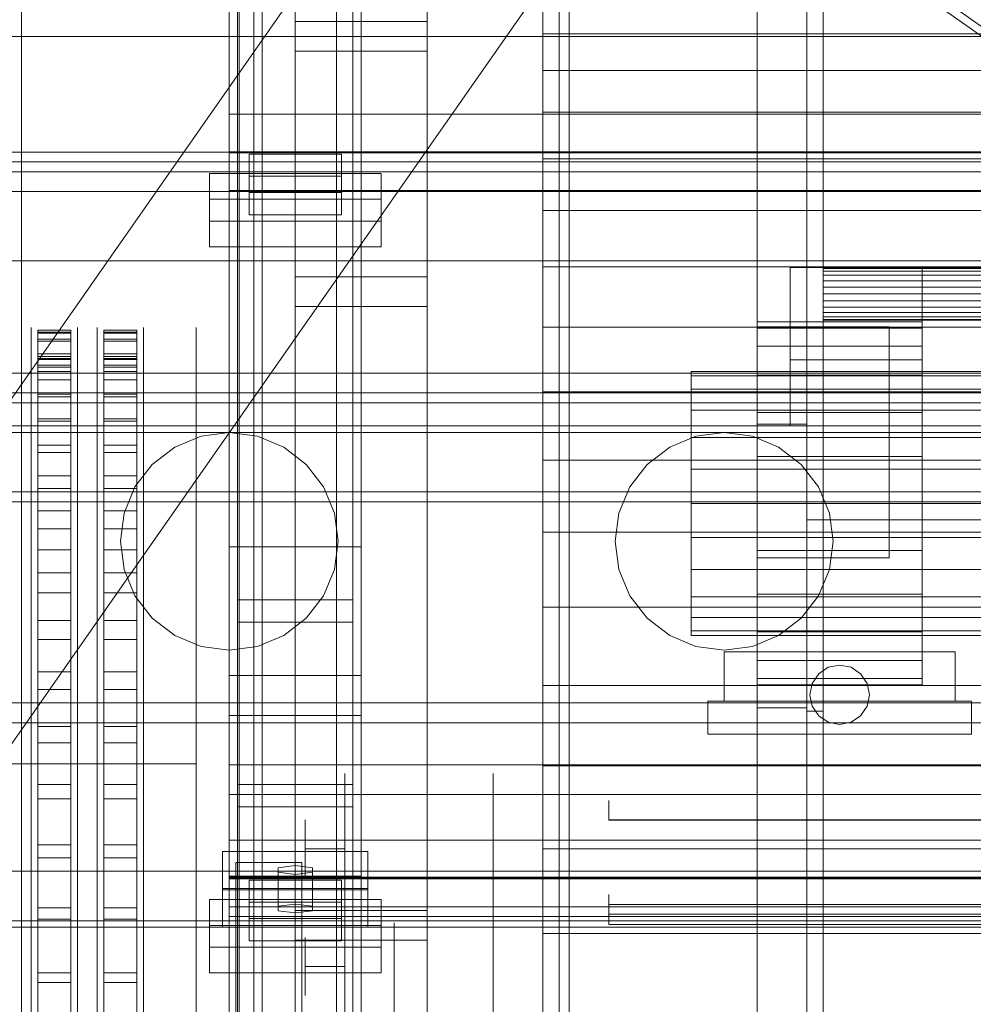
# Model space of a CAD drawing. Header units: millimetres. Extents: x -3490 to 61924, y -72580 to 6847.
# Tile 50 of 256: x -1564 to -1274, y -34225 to -33927. Entities that reach past the tile are written whole.
import ezdxf

# ---------------------------------------------------------------- set-up
doc = ezdxf.new("R2010")
doc.units = ezdxf.units.MM
for name, color, linetype, lineweight in [('COTAS_O', 1, 'Continuous', 0), ('COTAS_P', 1, 'Continuous', 0), ('frontal_briquetadora', 7, 'Continuous', 0), ('frontal_C03', 7, 'Continuous', 0), ('frontal_C11', 7, 'Continuous', 0), ('frontal_dosificador', 7, 'Continuous', 0), ('frontal_secador', 7, 'Continuous', 0), ('frontal_tolva', 7, 'Continuous', 0)]:
    doc.layers.add(name, color=color, linetype=linetype, lineweight=lineweight)
doc.dimstyles.new('R19_100', dxfattribs={"dimtxt": 250, "dimasz": 150, "dimexe": 150, "dimexo": 80, "dimgap": 100, "dimtad": 1, "dimtih": 1, "dimtoh": 1, "dimdsep": 46, "dimcen": 0.09, "dimadec": 0, "dimazin": 0, "dimtfac": 1, "dimtdec": 4, "dimtofl": 0, "dimtmove": 0, "dimatfit": 3, "dimfxl": 1, "dimtolj": 1, "dimtzin": 0, "dimarcsym": 0})

# ---------------------------------------------------------------- blocks, each defined once
blk = doc.blocks.new('DIM_R29_55')
at = {"layer": 'COTAS_P'}
for p, q in [((-3300, -33120), (-3150, -33075)), ((-60, -33120), (-210, -33075)), ((-3300, -34020), (-3300, -33120)), ((-3300, -33120), (-60, -33120)), ((-3300, -33120), (-3150, -33165)), ((-60, -33120), (-210, -33165)), ((-60, -34020), (-60, -33120))]:
    blk.add_line(p, q, dxfattribs=at)
blk.add_text('3240 P', height=250, dxfattribs=at).set_placement((-1680, -33020))
blk = doc.blocks.new('DIM_R29_56')
at = {"layer": 'COTAS_O'}
for p, q in [((-1725, -31700), (-1025, -31700)), ((-1025, -31700), (-1070, -31850)), ((-1025, -34400), (-1025, -31700)), ((-1025, -31700), (-980, -31850)), ((-1025, -34400), (-1070, -34250)), ((-1025, -34400), (-980, -34250)), ((-1725, -34400), (-1025, -34400))]:
    blk.add_line(p, q, dxfattribs=at)
blk.add_text('2700 O', height=250, rotation=90, dxfattribs=at).set_placement((-1125, -33050))
blk = doc.blocks.new('DIM_R29_57')
at = {"layer": 'COTAS_O'}
for p, q in [((-1725, -33700), (-1575, -33655)), ((1725, -33700), (1575, -33655)), ((-1725, -34400), (-1725, -33700)), ((-1725, -33700), (1725, -33700)), ((-1725, -33700), (-1575, -33745)), ((1725, -33700), (1575, -33745)), ((1725, -34400), (1725, -33700))]:
    blk.add_line(p, q, dxfattribs=at)
blk.add_text('3450 O', height=250, dxfattribs=at).set_placement((0, -33600))
blk = doc.blocks.new('DIM_R29_62')
at = {"layer": 'COTAS_O'}
for p, q in [((-1480, -33670), (-780, -33670)), ((-780, -33670), (-825, -33820)), ((-780, -36000), (-780, -33670)), ((-780, -33670), (-735, -33820)), ((-780, -36000), (-825, -35850)), ((-780, -36000), (-735, -35850)), ((-1480, -36000), (-780, -36000))]:
    blk.add_line(p, q, dxfattribs=at)
blk.add_text('2330 O', height=250, rotation=90, dxfattribs=at).set_placement((-880, -34835))
blk = doc.blocks.new('DIM_R29_64')
at = {"layer": 'COTAS_O'}
for p, q in [((-1400, -33000), (-700, -33000)), ((-700, -33000), (-745, -33150)), ((-700, -36000), (-700, -33000)), ((-700, -33000), (-655, -33150)), ((-700, -36000), (-745, -35850)), ((-700, -36000), (-655, -35850)), ((-1400, -36000), (-700, -36000))]:
    blk.add_line(p, q, dxfattribs=at)
blk.add_text('3000 O', height=250, rotation=90, dxfattribs=at).set_placement((-800, -34500))

msp = doc.modelspace()

# ---------------------------------------------------------------- linework, layer by layer
at = {"layer": 'frontal_briquetadora'}
for p, q in [((-1405, -33931.209), (-1405, -33921.759)), ((-1405, -33942.282), (-1405, -33931.209)), ((-630, -33931.209), (-1405, -33931.209)), ((-1405, -33954.93), (-1405, -33942.282)), ((-630, -33942.282), (-1405, -33942.282)), ((-1405, -33969.097), (-1405, -33954.93)), ((-630, -33954.93), (-1405, -33954.93)), ((-1405, -33984.725), (-1405, -33969.097)), ((-630, -33969.097), (-1405, -33969.097)), ((-1405, -34001.746), (-1405, -33984.725)), ((-630, -33984.725), (-1405, -33984.725)), ((-1405, -34020.086), (-1405, -34001.746)), ((-630, -34001.746), (-1405, -34001.746)), ((-1560, -34021.432), (-1560, -34020.159)), ((-1560, -34023.974), (-1560, -34021.432)), ((-1558, -34021.599), (-1558, -34021.008)), ((-1558, -34021.008), (-1558, -34021.918)), ((-1558, -34021.008), (-1548, -34021.008)), ((-1558, -34023.687), (-1558, -34021.599)), ((-1558, -34021.599), (-1548, -34021.599)), ((-1558, -34021.918), (-1558, -34024.323)), ((-1558, -34021.918), (-1548, -34021.918)), ((-1548, -34021.008), (-1548, -34021.918)), ((-1548, -34021.599), (-1548, -34021.008)), ((-1548, -34023.687), (-1548, -34021.599)), ((-1548, -34021.918), (-1548, -34024.323)), ((-1546, -34021.432), (-1546, -34020.159)), ((-1546, -34023.974), (-1546, -34021.432)), ((-1540, -34021.432), (-1540, -34020.159)), ((-1540, -34023.974), (-1540, -34021.432)), ((-1538, -34021.599), (-1538, -34021.008)), ((-1538, -34021.008), (-1538, -34021.918)), ((-1538, -34021.008), (-1528, -34021.008)), ((-1538, -34023.687), (-1538, -34021.599)), ((-1538, -34021.599), (-1528, -34021.599)), ((-1538, -34021.918), (-1538, -34024.323)), ((-1538, -34021.918), (-1528, -34021.918)), ((-1528, -34021.008), (-1528, -34021.918)), ((-1528, -34021.599), (-1528, -34021.008)), ((-1528, -34023.687), (-1528, -34021.599)), ((-1528, -34021.918), (-1528, -34024.323)), ((-1526, -34021.432), (-1526, -34020.159)), ((-1526, -34023.974), (-1526, -34021.432)), ((-1510, -34021.432), (-1510, -34020.159)), ((-1510, -34023.974), (-1510, -34021.432)), ((-1405, -34039.668), (-1405, -34020.086)), ((-630, -34020.086), (-1405, -34020.086)), ((-1560, -34027.772), (-1560, -34023.974)), ((-1558, -34255.522), (-1558, -34023.687)), ((-1558, -34023.687), (-1548, -34023.687)), ((-1558, -34024.323), (-1558, -34028.212)), ((-1558, -34024.323), (-1548, -34024.323)), ((-1548, -34255.522), (-1548, -34023.687)), ((-1548, -34024.323), (-1548, -34028.212)), ((-1546, -34027.772), (-1546, -34023.974)), ((-1540, -34027.772), (-1540, -34023.974)), ((-1538, -34255.522), (-1538, -34023.687)), ((-1538, -34023.687), (-1528, -34023.687)), ((-1538, -34024.323), (-1538, -34028.212)), ((-1538, -34024.323), (-1528, -34024.323)), ((-1528, -34255.522), (-1528, -34023.687)), ((-1528, -34024.323), (-1528, -34028.212)), ((-1526, -34027.772), (-1526, -34023.974)), ((-1510, -34027.772), (-1510, -34023.974)), ((-1560, -34032.813), (-1560, -34027.772)), ((-1558, -34028.212), (-1558, -34033.566)), ((-1558, -34028.212), (-1548, -34028.212)), ((-1558, -34029.008), (-1558, -34029.894)), ((-1558, -34029.584), (-1558, -34029.008)), ((-1558, -34029.008), (-1548, -34029.008)), ((-1548, -34028.212), (-1548, -34033.566)), ((-1548, -34029.584), (-1548, -34029.008)), ((-1548, -34029.008), (-1548, -34029.894)), ((-1546, -34032.813), (-1546, -34027.772)), ((-1540, -34032.813), (-1540, -34027.772)), ((-1538, -34028.212), (-1538, -34033.566)), ((-1538, -34028.212), (-1528, -34028.212)), ((-1538, -34029.008), (-1538, -34029.894)), ((-1538, -34029.584), (-1538, -34029.008)), ((-1538, -34029.008), (-1528, -34029.008)), ((-1528, -34028.212), (-1528, -34033.566)), ((-1528, -34029.584), (-1528, -34029.008)), ((-1528, -34029.008), (-1528, -34029.894)), ((-1526, -34032.813), (-1526, -34027.772)), ((-1510, -34032.813), (-1510, -34027.772)), ((-1560, -34030.642), (-1560, -34030)), ((-1560, -34032.567), (-1560, -34030.642)), ((-1558, -34031.618), (-1558, -34029.584)), ((-1558, -34029.584), (-1548, -34029.584)), ((-1558, -34029.894), (-1558, -34032.237)), ((-1558, -34029.894), (-1548, -34029.894)), ((-1558, -34263.452), (-1558, -34031.618)), ((-1558, -34031.618), (-1548, -34031.618)), ((-1548, -34031.618), (-1548, -34029.584)), ((-1548, -34029.894), (-1548, -34032.237)), ((-1548, -34263.452), (-1548, -34031.618)), ((-1546, -34030.642), (-1546, -34030)), ((-1546, -34032.567), (-1546, -34030.642)), ((-1540, -34030.642), (-1540, -34030)), ((-1540, -34032.567), (-1540, -34030.642)), ((-1538, -34031.618), (-1538, -34029.584)), ((-1538, -34029.584), (-1528, -34029.584)), ((-1538, -34029.894), (-1538, -34032.237)), ((-1538, -34029.894), (-1528, -34029.894)), ((-1538, -34263.452), (-1538, -34031.618)), ((-1538, -34031.618), (-1528, -34031.618)), ((-1528, -34031.618), (-1528, -34029.584)), ((-1528, -34029.894), (-1528, -34032.237)), ((-1528, -34263.452), (-1528, -34031.618)), ((-1526, -34030.642), (-1526, -34030)), ((-1526, -34032.567), (-1526, -34030.642)), ((-1560, -34035.764), (-1560, -34032.567)), ((-1560, -34039.075), (-1560, -34032.813)), ((-1558, -34032.237), (-1558, -34036.025)), ((-1558, -34032.237), (-1548, -34032.237)), ((-1558, -34033.566), (-1558, -34040.36)), ((-1558, -34033.566), (-1548, -34033.566)), ((-1548, -34032.237), (-1548, -34036.025)), ((-1548, -34033.566), (-1548, -34040.36)), ((-1546, -34035.764), (-1546, -34032.567)), ((-1546, -34039.075), (-1546, -34032.813)), ((-1540, -34035.764), (-1540, -34032.567)), ((-1540, -34039.075), (-1540, -34032.813)), ((-1538, -34032.237), (-1538, -34036.025)), ((-1538, -34032.237), (-1528, -34032.237)), ((-1538, -34033.566), (-1538, -34040.36)), ((-1538, -34033.566), (-1528, -34033.566)), ((-1528, -34032.237), (-1528, -34036.025)), ((-1528, -34033.566), (-1528, -34040.36)), ((-1526, -34035.764), (-1526, -34032.567)), ((-1526, -34039.075), (-1526, -34032.813)), ((-1510, -34039.075), (-1510, -34032.813)), ((-1560, -34040.222), (-1560, -34035.764)), ((-1558, -34036.025), (-1558, -34041.241)), ((-1558, -34036.025), (-1548, -34036.025)), ((-1548, -34036.025), (-1548, -34041.241)), ((-1546, -34040.222), (-1546, -34035.764)), ((-1540, -34040.222), (-1540, -34035.764)), ((-1538, -34036.025), (-1538, -34041.241)), ((-1538, -34036.025), (-1528, -34036.025)), ((-1528, -34036.025), (-1528, -34041.241)), ((-1526, -34040.222), (-1526, -34035.764)), ((-1560, -34046.532), (-1560, -34039.075)), ((-1560, -34045.921), (-1560, -34040.222)), ((-1558, -34040.36), (-1558, -34048.56)), ((-1558, -34040.36), (-1548, -34040.36)), ((-1548, -34040.36), (-1548, -34048.56)), ((-1546, -34046.532), (-1546, -34039.075)), ((-1546, -34045.921), (-1546, -34040.222)), ((-1540, -34046.532), (-1540, -34039.075)), ((-1540, -34045.921), (-1540, -34040.222)), ((-1538, -34040.36), (-1538, -34048.56)), ((-1538, -34040.36), (-1528, -34040.36)), ((-1528, -34040.36), (-1528, -34048.56)), ((-1526, -34046.532), (-1526, -34039.075)), ((-1526, -34045.921), (-1526, -34040.222)), ((-1510, -34046.532), (-1510, -34039.075)), ((-1405, -34060.408), (-1405, -34039.668)), ((-630, -34039.668), (-1405, -34039.668)), ((-1558, -34041.241), (-1558, -34047.859)), ((-1558, -34041.241), (-1548, -34041.241)), ((-1548, -34041.241), (-1548, -34047.859)), ((-1538, -34041.241), (-1538, -34047.859)), ((-1538, -34041.241), (-1528, -34041.241)), ((-1528, -34041.241), (-1528, -34047.859)), ((-1560, -34052.836), (-1560, -34045.921)), ((-1560, -34055.154), (-1560, -34046.532)), ((-1546, -34052.836), (-1546, -34045.921)), ((-1546, -34055.154), (-1546, -34046.532)), ((-1540, -34052.836), (-1540, -34045.921)), ((-1540, -34055.154), (-1540, -34046.532)), ((-1526, -34052.836), (-1526, -34045.921)), ((-1526, -34055.154), (-1526, -34046.532)), ((-1510, -34055.154), (-1510, -34046.532)), ((-1558, -34047.859), (-1558, -34055.846)), ((-1558, -34047.859), (-1548, -34047.859)), ((-1558, -34048.56), (-1558, -34058.126)), ((-1558, -34048.56), (-1548, -34048.56)), ((-1548, -34047.859), (-1548, -34055.846)), ((-1548, -34048.56), (-1548, -34058.126)), ((-1538, -34047.859), (-1538, -34055.846)), ((-1538, -34047.859), (-1528, -34047.859)), ((-1538, -34048.56), (-1538, -34058.126)), ((-1538, -34048.56), (-1528, -34048.56)), ((-1528, -34047.859), (-1528, -34055.846)), ((-1528, -34048.56), (-1528, -34058.126)), ((-1560, -34060.938), (-1560, -34052.836)), ((-1546, -34060.938), (-1546, -34052.836)), ((-1540, -34060.938), (-1540, -34052.836)), ((-1526, -34060.938), (-1526, -34052.836)), ((-1560, -34064.906), (-1560, -34055.154)), ((-1558, -34055.846), (-1558, -34065.165)), ((-1558, -34055.846), (-1548, -34055.846)), ((-1548, -34055.846), (-1548, -34065.165)), ((-1546, -34064.906), (-1546, -34055.154)), ((-1540, -34064.906), (-1540, -34055.154)), ((-1538, -34055.846), (-1538, -34065.165)), ((-1538, -34055.846), (-1528, -34055.846)), ((-1528, -34055.846), (-1528, -34065.165)), ((-1526, -34064.906), (-1526, -34055.154)), ((-1510, -34064.906), (-1510, -34055.154)), ((-1558, -34058.126), (-1558, -34069.012)), ((-1558, -34058.126), (-1548, -34058.126)), ((-1548, -34058.126), (-1548, -34069.012)), ((-1538, -34058.126), (-1538, -34069.012)), ((-1538, -34058.126), (-1528, -34058.126)), ((-1528, -34058.126), (-1528, -34069.012)), ((-1560, -34070.192), (-1560, -34060.938)), ((-1546, -34070.192), (-1546, -34060.938)), ((-1540, -34070.192), (-1540, -34060.938)), ((-1526, -34070.192), (-1526, -34060.938)), ((-1405, -34082.216), (-1405, -34060.408)), ((-630, -34060.408), (-1405, -34060.408)), ((-1560, -34075.747), (-1560, -34064.906)), ((-1558, -34065.165), (-1558, -34075.769)), ((-1558, -34065.165), (-1548, -34065.165)), ((-1548, -34065.165), (-1548, -34075.769)), ((-1546, -34075.747), (-1546, -34064.906)), ((-1540, -34075.747), (-1540, -34064.906)), ((-1538, -34065.165), (-1538, -34075.769)), ((-1538, -34065.165), (-1528, -34065.165)), ((-1528, -34065.165), (-1528, -34075.769)), ((-1526, -34075.747), (-1526, -34064.906)), ((-1510, -34075.747), (-1510, -34064.906)), ((-1560, -34080.559), (-1560, -34070.192)), ((-1558, -34069.012), (-1558, -34081.166)), ((-1558, -34069.012), (-1548, -34069.012)), ((-1548, -34069.012), (-1548, -34081.166)), ((-1546, -34080.559), (-1546, -34070.192)), ((-1540, -34080.559), (-1540, -34070.192)), ((-1538, -34069.012), (-1538, -34081.166)), ((-1538, -34069.012), (-1528, -34069.012)), ((-1528, -34069.012), (-1528, -34081.166)), ((-1526, -34080.559), (-1526, -34070.192)), ((-1560, -34087.632), (-1560, -34075.747)), ((-1558, -34075.769), (-1558, -34087.608)), ((-1558, -34075.769), (-1548, -34075.769)), ((-1548, -34075.769), (-1548, -34087.608)), ((-1546, -34087.632), (-1546, -34075.747)), ((-1540, -34087.632), (-1540, -34075.747)), ((-1538, -34075.769), (-1538, -34087.608)), ((-1538, -34075.769), (-1528, -34075.769)), ((-1528, -34075.769), (-1528, -34087.608)), ((-1526, -34087.632), (-1526, -34075.747)), ((-1510, -34087.632), (-1510, -34075.747)), ((-1560, -34091.994), (-1560, -34080.559)), ((-1558, -34081.166), (-1558, -34094.527)), ((-1558, -34081.166), (-1548, -34081.166)), ((-1548, -34081.166), (-1548, -34094.527)), ((-1546, -34091.994), (-1546, -34080.559)), ((-1540, -34091.994), (-1540, -34080.559)), ((-1538, -34081.166), (-1538, -34094.527)), ((-1538, -34081.166), (-1528, -34081.166)), ((-1528, -34081.166), (-1528, -34094.527)), ((-1526, -34091.994), (-1526, -34080.559)), ((-1405, -34105), (-1405, -34082.216)), ((-630, -34082.216), (-1405, -34082.216)), ((-1510, -34088.791), (-1510, -34083.177)), ((-1560, -34100.514), (-1560, -34087.632)), ((-1558, -34087.608), (-1558, -34100.623)), ((-1558, -34087.608), (-1548, -34087.608)), ((-1548, -34087.608), (-1548, -34100.623)), ((-1546, -34100.514), (-1546, -34087.632)), ((-1540, -34100.514), (-1540, -34087.632)), ((-1538, -34087.608), (-1538, -34100.623)), ((-1538, -34087.608), (-1528, -34087.608)), ((-1528, -34087.608), (-1528, -34100.623)), ((-1526, -34100.514), (-1526, -34087.632)), ((-1510, -34100.514), (-1510, -34087.632)), ((-1510, -34099.562), (-1510, -34088.791)), ((-1560, -34104.448), (-1560, -34091.994)), ((-1558, -34094.527), (-1558, -34109.032)), ((-1558, -34094.527), (-1548, -34094.527)), ((-1548, -34094.527), (-1548, -34109.032)), ((-1546, -34104.448), (-1546, -34091.994)), ((-1540, -34104.448), (-1540, -34091.994)), ((-1538, -34094.527), (-1538, -34109.032)), ((-1538, -34094.527), (-1528, -34094.527)), ((-1528, -34094.527), (-1528, -34109.032)), ((-1526, -34104.448), (-1526, -34091.994)), ((-1560, -34114.338), (-1560, -34100.514)), ((-1558, -34100.623), (-1558, -34114.753)), ((-1558, -34100.623), (-1548, -34100.623)), ((-1548, -34100.623), (-1548, -34114.753)), ((-1546, -34114.338), (-1546, -34100.514)), ((-1540, -34114.338), (-1540, -34100.514)), ((-1538, -34100.623), (-1538, -34114.753)), ((-1538, -34100.623), (-1528, -34100.623)), ((-1528, -34100.623), (-1528, -34114.753)), ((-1526, -34114.338), (-1526, -34100.514)), ((-1510, -34114.62), (-1510, -34099.562)), ((-1510, -34114.338), (-1510, -34100.514)), ((-1560, -34117.868), (-1560, -34104.448)), ((-1546, -34117.868), (-1546, -34104.448)), ((-1540, -34117.868), (-1540, -34104.448)), ((-1526, -34117.868), (-1526, -34104.448)), ((-1405, -34128.662), (-1405, -34105)), ((-630, -34105), (-1405, -34105)), ((-1558, -34109.032), (-1558, -34124.609)), ((-1558, -34109.032), (-1548, -34109.032)), ((-1548, -34109.032), (-1548, -34124.609)), ((-1538, -34109.032), (-1538, -34124.609)), ((-1538, -34109.032), (-1528, -34109.032)), ((-1528, -34109.032), (-1528, -34124.609)), ((-1560, -34129.049), (-1560, -34114.338)), ((-1558, -34114.753), (-1558, -34129.927)), ((-1558, -34114.753), (-1548, -34114.753)), ((-1548, -34114.753), (-1548, -34129.927)), ((-1546, -34129.049), (-1546, -34114.338)), ((-1540, -34129.049), (-1540, -34114.338)), ((-1538, -34114.753), (-1538, -34129.927)), ((-1538, -34114.753), (-1528, -34114.753)), ((-1528, -34114.753), (-1528, -34129.927)), ((-1526, -34129.049), (-1526, -34114.338)), ((-1510, -34129.049), (-1510, -34114.338)), ((-1510, -34132.744), (-1510, -34114.62)), ((-1560, -34132.196), (-1560, -34117.868)), ((-1546, -34132.196), (-1546, -34117.868)), ((-1540, -34132.196), (-1540, -34117.868)), ((-1526, -34132.196), (-1526, -34117.868)), ((-1558, -34124.609), (-1558, -34141.184)), ((-1558, -34124.609), (-1548, -34124.609)), ((-1548, -34124.609), (-1548, -34141.184)), ((-1538, -34124.609), (-1538, -34141.184)), ((-1538, -34124.609), (-1528, -34124.609)), ((-1528, -34124.609), (-1528, -34141.184)), ((-1560, -34144.586), (-1560, -34129.049)), ((-1558, -34129.927), (-1558, -34146.072)), ((-1558, -34129.927), (-1548, -34129.927)), ((-1548, -34129.927), (-1548, -34146.072)), ((-1546, -34144.586), (-1546, -34129.049)), ((-1540, -34144.586), (-1540, -34129.049)), ((-1538, -34129.927), (-1538, -34146.072)), ((-1538, -34129.927), (-1528, -34129.927)), ((-1528, -34129.927), (-1528, -34146.072)), ((-1526, -34144.586), (-1526, -34129.049)), ((-1510, -34144.586), (-1510, -34129.049)), ((-1405, -34153.1), (-1405, -34128.662)), ((-630, -34128.662), (-1405, -34128.662)), ((-1560, -34147.372), (-1560, -34132.196)), ((-1546, -34147.372), (-1546, -34132.196)), ((-1540, -34147.372), (-1540, -34132.196)), ((-1526, -34147.372), (-1526, -34132.196)), ((-1510, -34152.465), (-1510, -34132.744)), ((-1558, -34141.184), (-1558, -34158.675)), ((-1558, -34141.184), (-1548, -34141.184)), ((-1548, -34141.184), (-1548, -34158.675)), ((-1538, -34141.184), (-1538, -34158.675)), ((-1538, -34141.184), (-1528, -34141.184)), ((-1528, -34141.184), (-1528, -34158.675)), ((-1560, -34160.884), (-1560, -34144.586)), ((-1546, -34160.884), (-1546, -34144.586)), ((-1540, -34160.884), (-1540, -34144.586)), ((-1526, -34160.884), (-1526, -34144.586)), ((-1510, -34160.884), (-1510, -34144.586)), ((-1560, -34163.329), (-1560, -34147.372)), ((-1558, -34146.072), (-1558, -34163.111)), ((-1558, -34146.072), (-1548, -34146.072)), ((-1548, -34146.072), (-1548, -34163.111)), ((-1546, -34163.329), (-1546, -34147.372)), ((-1540, -34163.329), (-1540, -34147.372)), ((-1538, -34146.072), (-1538, -34163.111)), ((-1538, -34146.072), (-1528, -34146.072)), ((-1528, -34146.072), (-1528, -34163.111)), ((-1526, -34163.329), (-1526, -34147.372)), ((-1660, -34152.465), (-1510, -34152.465)), ((-1510, -34152.465), (-1510, -34172.186)), ((-1405, -34178.21), (-1405, -34153.1)), ((-630, -34153.1), (-1405, -34153.1)), ((-1465, -34158.033), (-1465, -34155.338)), ((-1420, -34158.033), (-1420, -34155.338)), ((-1558, -34158.675), (-1558, -34176.998)), ((-1558, -34158.675), (-1548, -34158.675)), ((-1548, -34158.675), (-1548, -34176.998)), ((-1538, -34158.675), (-1538, -34176.998)), ((-1538, -34158.675), (-1528, -34158.675)), ((-1528, -34158.675), (-1528, -34176.998)), ((-1465, -34163.372), (-1465, -34158.033)), ((-1420, -34163.372), (-1420, -34158.033)), ((-1560, -34177.878), (-1560, -34160.884)), ((-1560, -34180), (-1560, -34163.329)), ((-1558, -34163.111), (-1558, -34180.96)), ((-1558, -34163.111), (-1548, -34163.111)), ((-1548, -34163.111), (-1548, -34180.96)), ((-1546, -34177.878), (-1546, -34160.884)), ((-1546, -34180), (-1546, -34163.329)), ((-1540, -34177.878), (-1540, -34160.884)), ((-1540, -34180), (-1540, -34163.329)), ((-1538, -34163.111), (-1538, -34180.96)), ((-1538, -34163.111), (-1528, -34163.111)), ((-1528, -34163.111), (-1528, -34180.96)), ((-1526, -34177.878), (-1526, -34160.884)), ((-1526, -34180), (-1526, -34163.329)), ((-1510, -34177.878), (-1510, -34160.884)), ((-1465, -34171.257), (-1465, -34163.372)), ((-1420, -34171.257), (-1420, -34163.372)), ((-1385, -34164.709), (-1385, -34163.55)), ((-1385, -34166.797), (-1385, -34164.709)), ((-1385, -34169.4), (-1385, -34166.797)), ((-1510, -34172.186), (-1510, -34190.31)), ((-1477, -34171.164), (-1477, -34169.426)), ((-1477, -34174.295), (-1477, -34171.164)), ((-1465, -34171.164), (-1465, -34169.426)), ((-1465, -34174.295), (-1465, -34171.164)), ((-1465, -34181.539), (-1465, -34171.257)), ((-1420, -34181.539), (-1420, -34171.257)), ((-1405, -34170.313), (-1405, -34169.4)), ((-1405, -34173.044), (-1405, -34170.313)), ((-1220, -34169.4), (-1385, -34169.4)), ((-1385, -34169.4), (-1385, -34169.412)), ((-1385, -34169.415), (-1385, -34169.402)), ((-1385, -34169.412), (-1385, -34169.424)), ((-1385, -34169.424), (-1385, -34169.436)), ((-1385, -34169.436), (-1385, -34169.448)), ((-1385, -34169.484), (-1385, -34169.443)), ((-1385, -34169.448), (-1385, -34169.46)), ((-1385, -34169.46), (-1385, -34169.472)), ((-1385, -34169.472), (-1385, -34169.484)), ((-1385, -34169.484), (-1220, -34169.484)), ((-1477, -34178.2), (-1477, -34174.295)), ((-1465, -34178.2), (-1465, -34174.295)), ((-1405, -34177.569), (-1405, -34173.044)), ((-1560, -34195.496), (-1560, -34177.878)), ((-1558, -34176.998), (-1558, -34196.065)), ((-1558, -34176.998), (-1548, -34176.998)), ((-1548, -34176.998), (-1548, -34196.065)), ((-1546, -34195.496), (-1546, -34177.878)), ((-1540, -34195.496), (-1540, -34177.878)), ((-1538, -34176.998), (-1538, -34196.065)), ((-1538, -34176.998), (-1528, -34176.998)), ((-1528, -34176.998), (-1528, -34196.065)), ((-1526, -34195.496), (-1526, -34177.878)), ((-1510, -34195.496), (-1510, -34177.878)), ((-1465, -34178.2), (-1477, -34178.2)), ((-1477, -34178.2), (-1477, -34182.105)), ((-1465, -34178.2), (-1465, -34182.105)), ((-1405, -34183.851), (-1405, -34177.569)), ((-1405, -34203.884), (-1405, -34178.21)), ((-630, -34178.21), (-1405, -34178.21)), ((-1560, -34197.313), (-1560, -34180)), ((-1558, -34180.96), (-1558, -34199.532)), ((-1558, -34180.96), (-1548, -34180.96)), ((-1548, -34180.96), (-1548, -34199.532)), ((-1546, -34197.313), (-1546, -34180)), ((-1540, -34197.313), (-1540, -34180)), ((-1538, -34180.96), (-1538, -34199.532)), ((-1538, -34180.96), (-1528, -34180.96)), ((-1528, -34180.96), (-1528, -34199.532)), ((-1526, -34197.313), (-1526, -34180)), ((-1477, -34182.105), (-1477, -34185.236)), ((-1465, -34194.029), (-1465, -34181.539)), ((-1465, -34182.105), (-1465, -34185.236)), ((-1420, -34194.029), (-1420, -34181.539)), ((-1405, -34191.835), (-1405, -34183.851)), ((-1477, -34185.236), (-1477, -34186.974)), ((-1465, -34185.236), (-1465, -34186.974)), ((-1510, -34190.31), (-1510, -34205.367)), ((-1405, -34201.454), (-1405, -34191.835)), ((-1385, -34192.355), (-1385, -34192.084)), ((-1385, -34192.084), (-1385, -34192.649)), ((-1385, -34192.334), (-1385, -34192.143)), ((-1385, -34192.143), (-1385, -34193.147)), ((-1385, -34193.68), (-1385, -34192.334)), ((-1385, -34193.425), (-1385, -34192.355)), ((-1385, -34192.649), (-1385, -34193.972)), ((-1385, -34193.147), (-1385, -34195.144)), ((-1560, -34213.667), (-1560, -34195.496)), ((-1558, -34196.065), (-1558, -34215.781)), ((-1558, -34196.065), (-1548, -34196.065)), ((-1548, -34196.065), (-1548, -34215.781)), ((-1546, -34213.667), (-1546, -34195.496)), ((-1540, -34213.667), (-1540, -34195.496)), ((-1538, -34196.065), (-1538, -34215.781)), ((-1538, -34196.065), (-1528, -34196.065)), ((-1528, -34196.065), (-1528, -34215.781)), ((-1526, -34213.667), (-1526, -34195.496)), ((-1510, -34213.667), (-1510, -34195.496)), ((-1465, -34208.492), (-1465, -34194.029)), ((-1420, -34208.492), (-1420, -34194.029)), ((-1385, -34195.144), (-1385, -34193.425)), ((-1385, -34195.912), (-1385, -34193.68)), ((-1385, -34193.972), (-1385, -34195.867)), ((-1385, -34195.144), (-875, -34195.144)), ((-1385, -34195.965), (-1385, -34195.144)), ((-1385, -34195.867), (-1385, -34198.071)), ((-1385, -34198.579), (-1385, -34195.912)), ((-1385, -34196.798), (-1385, -34195.965)), ((-1560, -34215.195), (-1560, -34197.313)), ((-1546, -34215.195), (-1546, -34197.313)), ((-1540, -34215.195), (-1540, -34197.313)), ((-1526, -34215.195), (-1526, -34197.313)), ((-1385, -34197.643), (-1385, -34196.798)), ((-1385, -34198.501), (-1385, -34197.643)), ((-875, -34198.071), (-1385, -34198.071)), ((-1385, -34198.071), (-1385, -34198.531)), ((-1385, -34199.37), (-1385, -34198.501)), ((-1385, -34198.531), (-1385, -34198.989)), ((-1385, -34201.143), (-1385, -34198.579)), ((-1385, -34198.989), (-1385, -34199.441)), ((-1558, -34199.532), (-1558, -34218.738)), ((-1558, -34199.532), (-1548, -34199.532)), ((-1548, -34199.532), (-1548, -34218.738)), ((-1538, -34199.532), (-1538, -34218.738)), ((-1538, -34199.532), (-1528, -34199.532)), ((-1528, -34199.532), (-1528, -34218.738)), ((-1450, -34202.811), (-1450, -34200.668)), ((-1405, -34202.811), (-1405, -34200.668)), ((-1405, -34212.624), (-1405, -34201.454)), ((-1385, -34200.251), (-1385, -34199.37)), ((-1385, -34199.441), (-1385, -34199.885)), ((-1385, -34199.885), (-1385, -34200.318)), ((-1385, -34201.143), (-1385, -34200.251)), ((-1385, -34200.318), (-1385, -34200.739)), ((-1385, -34200.739), (-1385, -34201.143)), ((-1385, -34201.143), (-875, -34201.143)), ((-1477, -34206.838), (-1477, -34205.1)), ((-1465, -34206.838), (-1465, -34205.1)), ((-1450, -34207.07), (-1450, -34202.811)), ((-1405, -34207.07), (-1405, -34202.811)), ((-1405, -34230.013), (-1405, -34203.884)), ((-630, -34203.884), (-1405, -34203.884)), ((-1510, -34205.367), (-1510, -34216.139)), ((-1477, -34209.969), (-1477, -34206.838)), ((-1465, -34209.969), (-1465, -34206.838)), ((-1450, -34213.397), (-1450, -34207.07)), ((-1405, -34213.397), (-1405, -34207.07)), ((-1477, -34213.874), (-1477, -34209.969)), ((-1465, -34224.66), (-1465, -34208.492)), ((-1465, -34213.874), (-1465, -34209.969)), ((-1420, -34224.66), (-1420, -34208.492)), ((-1560, -34232.316), (-1560, -34213.667)), ((-1546, -34232.316), (-1546, -34213.667)), ((-1540, -34232.316), (-1540, -34213.667)), ((-1526, -34232.316), (-1526, -34213.667)), ((-1510, -34232.316), (-1510, -34213.667)), ((-1465, -34213.874), (-1477, -34213.874)), ((-1477, -34213.874), (-1477, -34217.779)), ((-1465, -34213.874), (-1465, -34217.779)), ((-1450, -34221.717), (-1450, -34213.397)), ((-1405, -34225.252), (-1405, -34212.624)), ((-1405, -34221.717), (-1405, -34213.397)), ((-1560, -34233.568), (-1560, -34215.195)), ((-1558, -34215.781), (-1558, -34236.052)), ((-1558, -34215.781), (-1548, -34215.781)), ((-1548, -34215.781), (-1548, -34236.052)), ((-1546, -34233.568), (-1546, -34215.195)), ((-1540, -34233.568), (-1540, -34215.195)), ((-1538, -34215.781), (-1538, -34236.052)), ((-1538, -34215.781), (-1528, -34215.781)), ((-1528, -34215.781), (-1528, -34236.052)), ((-1526, -34233.568), (-1526, -34215.195)), ((-1510, -34216.139), (-1510, -34221.752)), ((-1558, -34218.738), (-1558, -34238.484)), ((-1558, -34218.738), (-1548, -34218.738)), ((-1548, -34218.738), (-1548, -34238.484)), ((-1538, -34218.738), (-1538, -34238.484)), ((-1538, -34218.738), (-1528, -34218.738)), ((-1528, -34218.738), (-1528, -34238.484)), ((-1477, -34217.779), (-1477, -34220.911)), ((-1465, -34217.779), (-1465, -34220.911)), ((-1477, -34220.911), (-1477, -34222.649)), ((-1465, -34220.911), (-1465, -34222.649)), ((-1450, -34231.933), (-1450, -34221.717)), ((-1405, -34231.933), (-1405, -34221.717)), ((-1465, -34242.232), (-1465, -34224.66)), ((-1420, -34242.232), (-1420, -34224.66)), ((-1405, -34239.229), (-1405, -34225.252))]:
    msp.add_line(p, q, dxfattribs=at)
at = {"layer": 'frontal_C03'}
for p, q in [((-1500, -34875.113), (-1500, -32314.944)), ((-1500, -32318.841), (-1500, -34879.011)), ((-1563, -35975), (-1563, -32996.942)), ((-1497, -35975), (-1497, -32996.942)), ((-1490, -35975), (-1490, -32996.942)), ((-1563, -35975), (-1563, -33266.434)), ((-1497, -35975), (-1497, -33266.434)), ((-1490, -35975), (-1490, -33266.434)), ((-1480, -34004.816), (-1480, -33657.91)), ((-1440, -33657.91), (-1440, -34004.816)), ((-1480, -33666.893), (-1480, -34013.799)), ((-1440, -34013.799), (-1440, -33666.893)), ((-1563, -35975), (-1563, -33805.417)), ((-1497, -35975), (-1497, -33805.417)), ((-1490, -35975), (-1490, -33805.417)), ((-1500, -34086.651), (-1500, -33817.159)), ((-1460, -33817.159), (-1460, -34086.651)), ((-1492.5, -34418.43), (-1492.5, -33823.47)), ((-1467.5, -33823.47), (-1467.5, -34418.43)), ((-1497.5, -34158.748), (-1497.5, -33833.28)), ((-1462.5, -33833.28), (-1462.5, -34158.748)), ((-1497.5, -34165.485), (-1497.5, -33840.017)), ((-1462.5, -34165.485), (-1462.5, -33840.017)), ((-1492.5, -34444.787), (-1492.5, -33849.827)), ((-1467.5, -34444.787), (-1467.5, -33849.827)), ((-1500, -34125.629), (-1500, -33856.137)), ((-1460, -34125.629), (-1460, -33856.137)), ((-1500, -34137.755), (-1500, -33868.264)), ((-1460, -33868.264), (-1460, -34137.755)), ((-1500, -34186.478), (-1500, -33916.987)), ((-1460, -34186.478), (-1460, -33916.987)), ((-1480, -33936.384), (-1480, -33927.401)), ((-1480, -33927.401), (-1440, -33927.401)), ((-1480, -34274.308), (-1480, -33927.401)), ((-1440, -33927.401), (-1440, -33936.384)), ((-1440, -33927.401), (-1440, -34274.308)), ((-1440, -33936.384), (-1480, -33936.384)), ((-1480, -33936.384), (-1480, -34283.291)), ((-1440, -34283.291), (-1440, -33936.384)), ((-1500, -33966.934), (-1500, -33955.526)), ((-1500, -33955.526), (1500, -33955.526)), ((-1500, -33967.219), (-1500, -33955.526)), ((1500, -33966.934), (-1500, -33966.934)), ((-1500, -33966.934), (-1500, -33978.628)), ((1500, -33967.219), (-1500, -33967.219)), ((-1500, -33967.219), (-1500, -33978.628)), ((-1494, -33974.343), (-1494, -33967.606)), ((-1494, -33967.606), (-1466, -33967.606)), ((-1494, -33979.299), (-1494, -33967.606)), ((-1466, -33967.606), (-1466, -33974.343)), ((-1466, -33967.606), (-1466, -33979.299)), ((-1506, -33987.906), (-1506, -33973.533)), ((-1506, -33973.533), (-1454, -33973.533)), ((-1506, -33981.328), (-1506, -33973.533)), ((-1466, -33974.343), (-1494, -33974.343)), ((-1494, -33974.343), (-1494, -33986.037)), ((-1466, -33986.037), (-1466, -33974.343)), ((-1454, -33973.533), (-1454, -33987.906)), ((-1454, -33973.533), (-1454, -33981.328)), ((-1500, -33978.628), (1500, -33978.628)), ((-1466, -33979.299), (-1494, -33979.299)), ((-1494, -33979.299), (-1494, -33986.037)), ((-1466, -33986.037), (-1466, -33979.299)), ((-1454, -33981.328), (-1506, -33981.328)), ((-1506, -33981.328), (-1506, -33995.701)), ((-1454, -33995.701), (-1454, -33981.328)), ((-1494, -33986.037), (-1466, -33986.037)), ((-1454, -33987.906), (-1506, -33987.906)), ((-1506, -33987.906), (-1506, -33995.701)), ((-1454, -33995.701), (-1454, -33987.906)), ((-1506, -33995.701), (-1454, -33995.701)), ((-1440, -34004.816), (-1480, -34004.816)), ((-1480, -34004.816), (-1480, -34013.799)), ((-1440, -34013.799), (-1440, -34004.816)), ((-1480, -34013.799), (-1440, -34013.799)), ((-1460, -34086.651), (-1500, -34086.651)), ((-1500, -34086.651), (-1500, -34125.629)), ((-1500, -34356.142), (-1500, -34086.651)), ((-1460, -34125.629), (-1460, -34086.651)), ((-1460, -34086.651), (-1460, -34356.142)), ((-1497.5, -34109.509), (-1497.5, -34102.771)), ((-1497.5, -34102.771), (-1462.5, -34102.771)), ((-1497.5, -34428.24), (-1497.5, -34102.771)), ((-1462.5, -34102.771), (-1462.5, -34109.509)), ((-1462.5, -34102.771), (-1462.5, -34428.24)), ((-1462.5, -34109.509), (-1497.5, -34109.509)), ((-1497.5, -34434.977), (-1497.5, -34109.509)), ((-1462.5, -34434.977), (-1462.5, -34109.509)), ((-1500, -34125.629), (-1460, -34125.629)), ((-1500, -34395.121), (-1500, -34125.629)), ((-1460, -34395.121), (-1460, -34125.629)), ((-1460, -34137.755), (-1500, -34137.755)), ((-1500, -34137.755), (-1500, -34186.478)), ((-1500, -34407.247), (-1500, -34137.755)), ((-1460, -34186.478), (-1460, -34137.755)), ((-1460, -34137.755), (-1460, -34407.247)), ((-1500, -34161.736), (-1500, -34152.753)), ((-1500, -34152.753), (1500, -34152.753)), ((-1500, -34186.859), (-1500, -34152.753)), ((-1462.5, -34158.748), (-1497.5, -34158.748)), ((-1497.5, -34158.748), (-1497.5, -34165.485)), ((-1462.5, -34165.485), (-1462.5, -34158.748)), ((1500, -34161.736), (-1500, -34161.736)), ((-1500, -34161.736), (-1500, -34195.842)), ((-1497.5, -34165.485), (-1462.5, -34165.485)), ((-1500, -34187.019), (-1500, -34175.611)), ((-1500, -34175.611), (1500, -34175.611)), ((-1500, -34187.304), (-1500, -34175.611)), ((-1502, -34190.227), (-1502, -34178.998)), ((-1502, -34178.998), (-1458, -34178.998)), ((-1502, -34190.692), (-1502, -34178.998)), ((-1458, -34178.998), (-1458, -34190.227)), ((-1458, -34178.998), (-1458, -34190.692)), ((-1498, -34186.858), (-1498, -34182.367)), ((-1498, -34182.367), (-1478, -34182.367)), ((-1498, -34243.173), (-1498, -34182.367)), ((-1480, -34183.265), (-1485.196, -34183.939)), ((-1485.196, -34183.939), (-1485.196, -34185.286)), ((-1485.196, -34195.632), (-1485.196, -34183.939)), ((-1474.804, -34183.939), (-1480, -34183.265)), ((-1480, -34194.959), (-1480, -34183.265)), ((-1478, -34182.367), (-1478, -34186.858)), ((-1478, -34182.367), (-1478, -34243.173)), ((-1474.804, -34185.286), (-1474.804, -34183.939)), ((-1474.804, -34195.632), (-1474.804, -34183.939)), ((-1500, -34186.478), (-1460, -34186.478)), ((-1500, -34455.97), (-1500, -34186.478)), ((1500, -34186.859), (-1500, -34186.859)), ((-1500, -34186.859), (-1500, -34195.842)), ((1500, -34187.019), (-1500, -34187.019)), ((-1500, -34187.019), (-1500, -34198.712)), ((-1478, -34186.858), (-1498, -34186.858)), ((-1498, -34186.858), (-1498, -34247.664)), ((-1485.196, -34185.286), (-1480, -34185.96)), ((-1485.196, -34196.98), (-1485.196, -34185.286)), ((-1480, -34185.96), (-1474.804, -34185.286)), ((-1480, -34185.96), (-1480, -34197.653)), ((-1478, -34247.664), (-1478, -34186.858)), ((-1474.804, -34196.98), (-1474.804, -34185.286)), ((-1460, -34455.97), (-1460, -34186.478)), ((1500, -34187.304), (-1500, -34187.304)), ((-1500, -34187.304), (-1500, -34198.712)), ((-1494, -34194.428), (-1494, -34187.691)), ((-1494, -34187.691), (-1466, -34187.691)), ((-1494, -34199.384), (-1494, -34187.691)), ((-1466, -34187.691), (-1466, -34194.428)), ((-1466, -34187.691), (-1466, -34199.384)), ((-1458, -34190.227), (-1502, -34190.227)), ((-1502, -34190.227), (-1502, -34201.92)), ((-1458, -34190.692), (-1502, -34190.692)), ((-1502, -34190.692), (-1502, -34201.92)), ((-1458, -34201.92), (-1458, -34190.227)), ((-1458, -34201.92), (-1458, -34190.692)), ((-1506, -34207.99), (-1506, -34193.617)), ((-1506, -34193.617), (-1454, -34193.617)), ((-1506, -34201.413), (-1506, -34193.617)), ((-1500, -34195.842), (1500, -34195.842)), ((-1466, -34194.428), (-1494, -34194.428)), ((-1494, -34194.428), (-1494, -34206.121)), ((-1485.196, -34195.632), (-1480, -34194.959)), ((-1485.196, -34196.98), (-1485.196, -34195.632)), ((-1480, -34194.959), (-1474.804, -34195.632)), ((-1474.804, -34195.632), (-1474.804, -34196.98)), ((-1466, -34206.121), (-1466, -34194.428)), ((-1454, -34193.617), (-1454, -34207.99)), ((-1454, -34193.617), (-1454, -34201.413)), ((-1500, -34198.712), (1500, -34198.712)), ((-1480, -34197.653), (-1485.196, -34196.98)), ((-1480, -34205.876), (-1480, -34196.893)), ((-1480, -34196.893), (-1440, -34196.893)), ((-1480, -34543.799), (-1480, -34196.893)), ((-1474.804, -34196.98), (-1480, -34197.653)), ((-1440, -34196.893), (-1440, -34205.876)), ((-1440, -34196.893), (-1440, -34543.799)), ((-1454, -34201.413), (-1506, -34201.413)), ((-1506, -34201.413), (-1506, -34215.786)), ((-1502, -34201.92), (-1458, -34201.92)), ((-1466, -34199.384), (-1494, -34199.384)), ((-1494, -34199.384), (-1494, -34206.121)), ((-1466, -34206.121), (-1466, -34199.384)), ((-1454, -34215.786), (-1454, -34201.413)), ((-1454, -34207.99), (-1506, -34207.99)), ((-1506, -34207.99), (-1506, -34215.786)), ((-1494, -34206.121), (-1466, -34206.121)), ((-1440, -34205.876), (-1480, -34205.876)), ((-1480, -34205.876), (-1480, -34552.782)), ((-1454, -34215.786), (-1454, -34207.99)), ((-1440, -34552.782), (-1440, -34205.876)), ((-1506, -34215.786), (-1454, -34215.786))]:
    msp.add_line(p, q, dxfattribs=at)
at = {"layer": 'frontal_C11'}
for p, q in [((-3240, -33932), (-120, -33932)), ((-3300, -33967), (-60, -33967)), ((-3240, -33967), (-120, -33967)), ((-3300, -33970), (-60, -33970)), ((-3230, -33970), (-130, -33970)), ((-3230, -33973), (-130, -33973)), ((-3200, -33973), (-160, -33973)), ((-2000, -33973), (-802, -33973)), ((-3200, -33979), (-160, -33979)), ((-2000, -33979), (-802, -33979)), ((-3370, -34034), (10, -34034)), ((-3370, -34040), (10, -34040)), ((-3370, -34043), (10, -34043)), ((-3300, -34070), (-60, -34070)), ((-3300, -34073), (-60, -34073)), ((-3370, -34134), (10, -34134)), ((-3370, -34140), (10, -34140)), ((-2000, -34140), (-802, -34140))]:
    msp.add_line(p, q, dxfattribs=at)
at = {"layer": 'frontal_dosificador'}
for p, q in [((-150, -34000), (-1850, -34000)), ((-300, -34050), (-1700, -34050)), ((-300, -34052), (-1700, -34052)), ((-1500, -34052), (-1508.541, -34053.124)), ((-1491.459, -34053.124), (-1500, -34052)), ((-1350, -34052), (-1358.541, -34053.124)), ((-1341.459, -34053.124), (-1350, -34052)), ((-1508.541, -34053.124), (-1516.5, -34056.421)), ((-1483.5, -34056.421), (-1491.459, -34053.124)), ((-1358.541, -34053.124), (-1366.5, -34056.421)), ((-1333.5, -34056.421), (-1341.459, -34053.124)), ((-1516.5, -34056.421), (-1523.335, -34061.665)), ((-1476.665, -34061.665), (-1483.5, -34056.421)), ((-1366.5, -34056.421), (-1373.335, -34061.665)), ((-1326.665, -34061.665), (-1333.5, -34056.421)), ((-1523.335, -34061.665), (-1528.579, -34068.5)), ((-1471.421, -34068.5), (-1476.665, -34061.665)), ((-1373.335, -34061.665), (-1378.579, -34068.5)), ((-1321.421, -34068.5), (-1326.665, -34061.665)), ((-1528.579, -34068.5), (-1531.876, -34076.459)), ((-1468.124, -34076.459), (-1471.421, -34068.5)), ((-1378.579, -34068.5), (-1381.876, -34076.459)), ((-1318.124, -34076.459), (-1321.421, -34068.5)), ((-1531.876, -34076.459), (-1533, -34085)), ((-1467, -34085), (-1468.124, -34076.459)), ((-1381.876, -34076.459), (-1383, -34085)), ((-1317, -34085), (-1318.124, -34076.459)), ((-1533, -34085), (-1531.876, -34093.541)), ((-1468.124, -34093.541), (-1467, -34085)), ((-1383, -34085), (-1381.876, -34093.541)), ((-1318.124, -34093.541), (-1317, -34085)), ((-1531.876, -34093.541), (-1528.579, -34101.5)), ((-1471.421, -34101.5), (-1468.124, -34093.541)), ((-1381.876, -34093.541), (-1378.579, -34101.5)), ((-1321.421, -34101.5), (-1318.124, -34093.541)), ((-1528.579, -34101.5), (-1523.335, -34108.335)), ((-1476.665, -34108.335), (-1471.421, -34101.5)), ((-1378.579, -34101.5), (-1373.335, -34108.335)), ((-1326.665, -34108.335), (-1321.421, -34101.5)), ((-1523.335, -34108.335), (-1516.5, -34113.579)), ((-1483.5, -34113.579), (-1476.665, -34108.335)), ((-1373.335, -34108.335), (-1366.5, -34113.579)), ((-1333.5, -34113.579), (-1326.665, -34108.335)), ((-1516.5, -34113.579), (-1508.541, -34116.876)), ((-1491.459, -34116.876), (-1483.5, -34113.579)), ((-1366.5, -34113.579), (-1358.541, -34116.876)), ((-1341.459, -34116.876), (-1333.5, -34113.579)), ((-1508.541, -34116.876), (-1500, -34118)), ((-1500, -34118), (-1491.459, -34116.876)), ((-1358.541, -34116.876), (-1350, -34118)), ((-1350, -34118), (-1341.459, -34116.876)), ((-210, -34185), (-1790, -34185)), ((-300, -34200), (-1700, -34200)), ((-300, -34202), (-1700, -34202))]:
    msp.add_line(p, q, dxfattribs=at)
at = {"layer": 'frontal_secador'}
for p, q in [((-1400, -36000), (-1400, -33000)), ((-1340, -36000), (-1340, -33000)), ((-1400, -36000), (-1400, -33075)), ((-1400, -35590), (-1400, -33075)), ((-1400, -35940), (-1400, -33075)), ((-1400, -34650), (-1400, -33075)), ((-1397, -35940), (-1397, -33075)), ((-1325, -36000), (-1325, -33075)), ((-1325, -35590), (-1325, -33075)), ((-1325, -35980), (-1325, -33075)), ((-1320, -35980), (-1320, -33075)), ((-1400, -36000), (-1400, -33250)), ((-1330, -34002), (-1290, -34002)), ((-1330, -34030), (-1330, -34002)), ((-1320, -34002.273), (-1320, -34002)), ((1320, -34002), (-1320, -34002)), ((-1290, -34030), (-1290, -34002)), ((-1320, -34003.072), (-1320, -34002.273)), ((1320, -34002.273), (-1320, -34002.273)), ((-1320, -34004.343), (-1320, -34003.072)), ((1320, -34003.072), (-1320, -34003.072)), ((-1320, -34006), (-1320, -34004.343)), ((1320, -34004.343), (-1320, -34004.343)), ((-1320, -34007.929), (-1320, -34006)), ((1320, -34006), (-1320, -34006)), ((-1320, -34010), (-1320, -34007.929)), ((1320, -34007.929), (-1320, -34007.929)), ((-1320, -34010), (-1320, -34012.071)), ((-1320, -34010), (1320, -34010)), ((-1320, -34012.071), (-1320, -34014)), ((1320, -34012.071), (-1320, -34012.071)), ((-1320, -34014), (-1320, -34015.657)), ((1320, -34014), (-1320, -34014)), ((-1320, -34015.657), (-1320, -34016.928)), ((1320, -34015.657), (-1320, -34015.657)), ((-1320, -34016.928), (-1320, -34017.727)), ((1320, -34016.928), (-1320, -34016.928)), ((-1340, -34020.374), (-1340, -34018.5)), ((-1290, -34018.5), (-1340, -34018.5)), ((-1340, -34020), (-1300, -34020)), ((-1340, -34050), (-1340, -34020)), ((-1320, -34017.727), (-1320, -34018)), ((1320, -34017.727), (-1320, -34017.727)), ((1320, -34018), (-1320, -34018)), ((-1300, -34050), (-1300, -34020)), ((-1290, -34020.374), (-1290, -34018.5)), ((-1340, -34025.869), (-1340, -34020.374)), ((-1290, -34020.374), (-1340, -34020.374)), ((-1290, -34025.869), (-1290, -34020.374)), ((-1340, -34034.609), (-1340, -34025.869)), ((-1290, -34025.869), (-1340, -34025.869)), ((-1290, -34034.609), (-1290, -34025.869)), ((-1330, -34030), (-1290, -34030)), ((-1330, -34050), (-1330, -34030)), ((-1290, -34050), (-1290, -34030)), ((-1360, -34034.863), (-1360, -34033.5)), ((1360, -34033.5), (-1360, -34033.5)), ((-1360, -34038.859), (-1360, -34034.863)), ((1360, -34034.863), (-1360, -34034.863)), ((-1340, -34046), (-1340, -34034.609)), ((-1290, -34034.609), (-1340, -34034.609)), ((-1290, -34046), (-1290, -34034.609)), ((-1360, -34045.216), (-1360, -34038.859)), ((1360, -34038.859), (-1360, -34038.859)), ((-1360, -34053.5), (-1360, -34045.216)), ((1360, -34045.216), (-1360, -34045.216)), ((-1340, -34059.265), (-1340, -34046)), ((-1290, -34046), (-1340, -34046)), ((-1290, -34059.265), (-1290, -34046)), ((-1340, -34049.5), (-1325, -34049.5)), ((-1340, -34135.5), (-1340, -34049.5)), ((-1325, -34135.5), (-1325, -34049.5)), ((-1340, -34050), (-1300, -34050)), ((-1340, -34090), (-1340, -34050)), ((-1330, -34050), (-1290, -34050)), ((-1300, -34090), (-1300, -34050)), ((-1360, -34063.147), (-1360, -34053.5)), ((1360, -34053.5), (-1360, -34053.5)), ((-1340, -34073.5), (-1340, -34059.265)), ((-1290, -34059.265), (-1340, -34059.265)), ((-1290, -34073.5), (-1290, -34059.265)), ((-1360, -34073.5), (-1360, -34063.147)), ((1360, -34063.147), (-1360, -34063.147)), ((-1360, -34073.5), (-1360, -34083.853)), ((-1360, -34073.5), (1360, -34073.5)), ((-1340, -34073.5), (-1340, -34087.735)), ((-1340, -34073.5), (-1290, -34073.5)), ((-1325, -34073.5), (-1320, -34073.5)), ((-1325, -34136.5), (-1325, -34073.5)), ((-1325, -34073.5), (-1262, -34073.5)), ((-1325, -34078.5), (-1325, -34073.5)), ((-1320, -34136.5), (-1320, -34073.5)), ((-1290, -34087.735), (-1290, -34073.5)), ((-1325, -34078.5), (-1262, -34078.5)), ((-1360, -34083.853), (-1360, -34093.5)), ((1360, -34083.853), (-1360, -34083.853)), ((-1340, -34087.735), (-1340, -34101)), ((-1290, -34087.735), (-1340, -34087.735)), ((-1290, -34087.735), (-1290, -34101)), ((-1340, -34090), (-1300, -34090)), ((-1360, -34093.5), (-1360, -34101.784)), ((1360, -34093.5), (-1360, -34093.5)), ((-1360, -34101.784), (-1360, -34108.141)), ((1360, -34101.784), (-1360, -34101.784)), ((-1340, -34101), (-1340, -34112.391)), ((-1290, -34101), (-1340, -34101)), ((-1290, -34101), (-1290, -34112.391)), ((-1360, -34108.141), (-1360, -34112.137)), ((1360, -34108.141), (-1360, -34108.141)), ((-1360, -34112.137), (-1360, -34113.5)), ((1360, -34112.137), (-1360, -34112.137)), ((-1340, -34112.391), (-1340, -34121.131)), ((-1290, -34112.391), (-1340, -34112.391)), ((-1290, -34112.391), (-1290, -34121.131)), ((1360, -34113.5), (-1360, -34113.5)), ((-1350, -34118.5), (-1280, -34118.5)), ((-1350, -34133.5), (-1350, -34118.5)), ((-1280, -34133.5), (-1280, -34118.5)), ((-1340, -34121.131), (-1340, -34126.626)), ((-1290, -34121.131), (-1340, -34121.131)), ((-1290, -34121.131), (-1290, -34126.626)), ((-1321.364, -34125.136), (-1318.444, -34123.185)), ((-1318.444, -34123.185), (-1315, -34122.5)), ((-1315, -34122.5), (-1311.556, -34123.185)), ((-1311.556, -34123.185), (-1308.636, -34125.136)), ((-1340, -34126.626), (-1340, -34128.5)), ((-1290, -34126.626), (-1340, -34126.626)), ((-1323.315, -34128.056), (-1321.364, -34125.136)), ((-1308.636, -34125.136), (-1306.685, -34128.056)), ((-1290, -34126.626), (-1290, -34128.5)), ((-1290, -34128.5), (-1340, -34128.5)), ((-1324, -34131.5), (-1323.315, -34128.056)), ((-1306.685, -34128.056), (-1306, -34131.5)), ((-1355, -34133.5), (-1275, -34133.5)), ((-1355, -34143.5), (-1355, -34133.5)), ((-1350, -34133.5), (-1280, -34133.5)), ((-1323.315, -34134.944), (-1324, -34131.5)), ((-1306, -34131.5), (-1306.685, -34134.944)), ((-1275, -34143.5), (-1275, -34133.5)), ((-1340, -34135.5), (-1325, -34135.5)), ((-1321.364, -34137.864), (-1323.315, -34134.944)), ((-1306.685, -34134.944), (-1308.636, -34137.864)), ((-1325, -34136.5), (-1320, -34136.5)), ((-1318.444, -34139.815), (-1321.364, -34137.864)), ((-1308.636, -34137.864), (-1311.556, -34139.815)), ((-1315, -34140.5), (-1318.444, -34139.815)), ((-1311.556, -34139.815), (-1315, -34140.5)), ((-1355, -34143.5), (-1275, -34143.5))]:
    msp.add_line(p, q, dxfattribs=at)
at = {"layer": 'frontal_tolva'}
for p, q in [((-1769.584, -34332.806), (-722.584, -32835.806)), ((-1720.416, -34367.194), (-673.416, -32870.194)), ((-604.636, -34406.52), (-1729.636, -33606.52)), ((-1725, -33606.849), (-600, -34406.849))]:
    msp.add_line(p, q, dxfattribs=at)

# ---------------------------------------------------------------- dimensions: what is measured, and where the dimension line sits
at = {"layer": 'COTAS_O'}
for p1, p2, distance, picture, middle in [((-1725, -34400), (-1725, -31700), -700, 'DIM_R29_56', (-1025, -33050)), ((-1400, -36000), (-1400, -33000), -700, 'DIM_R29_64', (-700, -34500)), ((-1725, -34400), (1725, -34400), 700, 'DIM_R29_57', (0, -33700)), ((-1480, -36000), (-1480, -33670), -700, 'DIM_R29_62', (-780, -34835))]:
    dim = msp.add_aligned_dim(p1=p1, p2=p2, distance=distance, text='<> O', dimstyle='R19_100', dxfattribs=at)
    dim.commit()
    dim.dimension.update_dxf_attribs({"geometry": picture, "text_midpoint": middle})
at = {"layer": 'COTAS_P'}
dim = msp.add_aligned_dim(p1=(-3300, -34020), p2=(-60, -34020), distance=900, text='<> P', dimstyle='R19_100', dxfattribs=at)
dim.commit()
dim.dimension.update_dxf_attribs({"geometry": 'DIM_R29_55', "text_midpoint": (-1680, -33120)})

doc.saveas('drawing.dxf')
